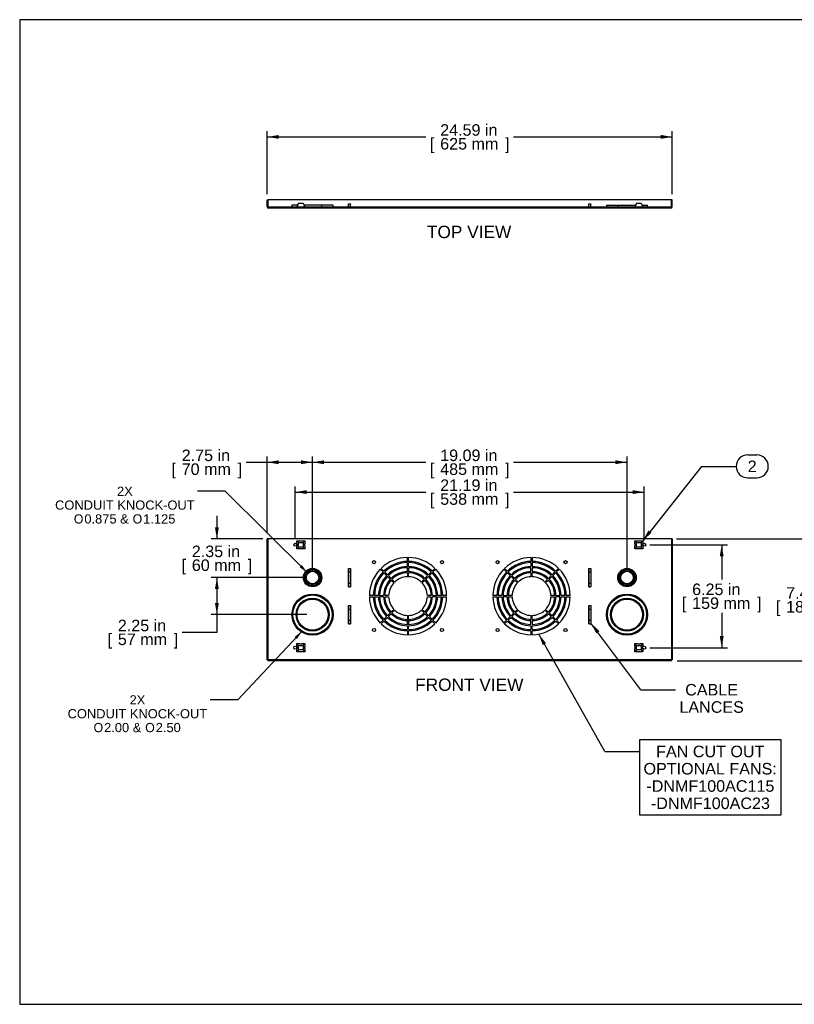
# Model space of a CAD drawing. Header units: inches. Extents: x 0 to 80.1, y 0 to 59.8.
# Tile 1 of 12: x 0 to 47, y 0 to 59.8. Entities that reach past the tile are written whole.
import ezdxf
from ezdxf.enums import TextEntityAlignment as Align
from ezdxf.lldxf.tags import DXFTag

# ---------------------------------------------------------------- set-up
doc = ezdxf.new("R2010")
doc.units = ezdxf.units.IN
doc.header["$MEASUREMENT"] = 0
for name, color, linetype in [('BMP01631', 7, 'Continuous'), ('COM57182-3', 7, 'Continuous'), ('Default', 7, 'Continuous')]:
    doc.layers.add(name, color=color, linetype=linetype)
doc.styles.add('SEACAD_Arial', font='arial.ttf')
doc.styles.add('SEACAD_Solid_Edge_ISO_GDT_Symbols', font='txt')
tags = doc.linetypes.add('HIDDEN2', pattern=[0.1875, 0.125, -0.0625]).pattern_tags.tags
tags[6:7] = [DXFTag(74, 4), DXFTag(75, 0), DXFTag(340, '0'), DXFTag(46, 0.0), DXFTag(50, 0.0), DXFTag(44, 0.0), DXFTag(45, 0.0)]
tags[4:5] = [DXFTag(74, 4), DXFTag(75, 0), DXFTag(340, '0'), DXFTag(46, 0.0), DXFTag(50, 0.0), DXFTag(44, 0.0), DXFTag(45, 0.0)]
doc.dimstyles.new('WEB', dxfattribs={"dimtxt": 0.7, "dimasz": 0.7, "dimexe": 0.35, "dimexo": 0.35, "dimgap": 0.35, "dimtad": 0, "dimtih": 1, "dimtoh": 1, "dimzin": 4, "dimdsep": 46, "dimtxsty": 'SEACAD_Arial', "dimblk1": '_SE_FILLED', "dimblk2": '_SE_FILLED', "dimsah": 1, "dimcen": 0.35, "dimadec": 0, "dimazin": 0, "dimtfac": 1, "dimtofl": 0, "dimtmove": 0, "dimatfit": 3, "dimfxl": 1, "dimtolj": 1, "dimtzin": 4, "dimarcsym": 0})

# ---------------------------------------------------------------- blocks, each defined once
blk = doc.blocks.new('SEANNOT_GROUP2')
at = {"layer": 'Default', "linetype": 'Continuous'}
blk.add_hatch(color=7, dxfattribs=at).paths.add_polyline_path([(31.959, 21.928), (31.514, 22.48), (31.756, 21.813)])
at = {"layer": 'Default', "color": 7, "linetype": 'Continuous'}
blk.add_line((35.532, 15.354), (37.632, 15.354), dxfattribs=at)
for points in [[(35.532, 15.354), (31.514, 22.48)], [(37.632, 11.504), (46.233, 11.504), (46.233, 11.504), (46.233, 16.054), (46.233, 16.054), (37.632, 16.054), (37.632, 16.054), (37.632, 11.504)]]:
    blk.add_lwpolyline(points, dxfattribs=at)
at = {"layer": 'Default', "color": 7, "linetype": 'Continuous', "style": 'SEACAD_Arial'}
for s, p in [('FAN CUT OUT', (38.645, 15.704)), ('OPTIONAL FANS:', (37.877, 14.654)), ('-DNMF100AC115', (38.052, 13.604)), ('-DNMF100AC23', (38.326, 12.554))]:
    blk.add_text(s, height=0.7, dxfattribs=at).set_placement(p, align=Align.TOP_LEFT)
blk = doc.blocks.new('SEANNOT_GROUP3')
at = {"layer": 'Default', "linetype": 'Continuous'}
blk.add_hatch(color=7, dxfattribs=at).paths.add_polyline_path([(16.999, 26.538), (17.462, 26.21), (17.131, 26.671)])
at = {"layer": 'Default', "color": 7, "linetype": 'Continuous'}
blk.add_line((12.485, 31.152), (10.805, 31.152), dxfattribs=at)
blk.add_lwpolyline([(12.485, 31.152), (17.462, 26.21)], dxfattribs=at)
for s, style, p in [('2X', 'SEACAD_Arial', (5.91, 31.432)), ('CONDUIT KNOCK-OUT', 'SEACAD_Arial', (2.149, 30.592)), ('O', 'SEACAD_Solid_Edge_ISO_GDT_Symbols', (3.287, 29.752)), ('0.875 & ', 'SEACAD_Arial', (3.926, 29.752)), ('O', 'SEACAD_Solid_Edge_ISO_GDT_Symbols', (6.86, 29.752)), ('1.125', 'SEACAD_Arial', (7.498, 29.752))]:
    blk.add_text(s, height=0.56, dxfattribs=dict(at, style=style)).set_placement(p, align=Align.TOP_LEFT)
blk = doc.blocks.new('SEANNOT_GROUP4')
at = {"layer": 'Default', "linetype": 'Continuous'}
blk.add_hatch(color=7, dxfattribs=at).paths.add_polyline_path([(16.828, 22.18), (17.142, 22.652), (16.691, 22.307)])
at = {"layer": 'Default', "color": 7, "linetype": 'Continuous'}
blk.add_line((13.246, 18.484), (11.566, 18.484), dxfattribs=at)
blk.add_lwpolyline([(13.246, 18.484), (17.142, 22.652)], dxfattribs=at)
for s, style, p in [('2X', 'SEACAD_Arial', (6.671, 18.764)), ('CONDUIT KNOCK-OUT', 'SEACAD_Arial', (2.909, 17.924)), ('O', 'SEACAD_Solid_Edge_ISO_GDT_Symbols', (4.486, 17.084)), ('2.00 & ', 'SEACAD_Arial', (5.124, 17.084)), ('O', 'SEACAD_Solid_Edge_ISO_GDT_Symbols', (7.62, 17.084)), ('2.50', 'SEACAD_Arial', (8.259, 17.084))]:
    blk.add_text(s, height=0.56, dxfattribs=dict(at, style=style)).set_placement(p, align=Align.TOP_LEFT)
blk = doc.blocks.new('SEANNOT_GROUP5')
at = {"layer": 'Default', "linetype": 'Continuous'}
blk.add_hatch(color=7, dxfattribs=at).paths.add_polyline_path([(38.177, 28.77), (37.834, 28.148), (38.36, 28.625)])
at = {"layer": 'Default', "color": 7, "linetype": 'Continuous'}
for p, q in [((44.204, 33.363), (44.752, 33.363)), ((41.404, 32.663), (43.504, 32.663)), ((44.204, 31.963), (44.752, 31.963))]:
    blk.add_line(p, q, dxfattribs=at)
blk.add_lwpolyline([(41.404, 32.663), (37.834, 28.148)], dxfattribs=at)
for centre, start, end in [((44.204, 32.663), 90, 270), ((44.752, 32.663), 270, 90)]:
    blk.add_arc(centre, 0.7, start, end, dxfattribs=at)
at = {"layer": 'Default', "color": 7, "linetype": 'Continuous', "style": 'SEACAD_Arial'}
blk.add_text('2', height=0.7, dxfattribs=at).set_placement((44.204, 33.013), align=Align.TOP_LEFT)
blk = doc.blocks.new('SEANNOT_GROUP6')
at = {"layer": 'Default', "linetype": 'Continuous'}
blk.add_hatch(color=7, dxfattribs=at).paths.add_polyline_path([(35.2, 22.656), (34.687, 23.147), (35.013, 22.516)])
at = {"layer": 'Default', "color": 7, "linetype": 'Continuous'}
blk.add_line((37.713, 19.1), (39.813, 19.1), dxfattribs=at)
blk.add_lwpolyline([(37.713, 19.1), (34.687, 23.147)], dxfattribs=at)
at = {"layer": 'Default', "color": 7, "linetype": 'Continuous', "style": 'SEACAD_Arial'}
for s, p in [('CABLE', (40.408, 19.45)), ('LANCES', (40.058, 18.4))]:
    blk.add_text(s, height=0.7, dxfattribs=at).set_placement(p, align=Align.TOP_LEFT)
blk = doc.blocks.new('SE3')
at = {"layer": 'BMP01631', "color": 7, "linetype": 'HIDDEN2'}
for p, q in [((16.821, 28.148), (17.004, 28.148)), ((16.929, 28.04), (16.821, 28.148)), ((16.821, 27.966), (16.821, 28.148)), ((17.004, 28.148), (17.004, 28.147)), ((17.004, 28.147), (17.129, 28.147)), ((17.129, 28.148), (17.311, 28.148)), ((17.129, 28.147), (17.129, 28.148)), ((17.203, 28.04), (17.311, 28.148)), ((17.311, 28.148), (17.311, 27.966)), ((37.344, 28.148), (37.527, 28.148)), ((37.452, 28.04), (37.344, 28.148)), ((37.344, 27.966), (37.344, 28.148)), ((37.527, 28.148), (37.527, 28.147)), ((37.527, 28.147), (37.652, 28.147)), ((37.652, 28.148), (37.834, 28.148)), ((37.652, 28.147), (37.652, 28.148)), ((37.726, 28.04), (37.834, 28.148)), ((37.834, 28.148), (37.834, 27.966)), ((16.821, 27.966), (16.822, 27.966)), ((16.821, 27.659), (16.821, 27.841)), ((16.822, 27.841), (16.821, 27.841)), ((16.929, 27.766), (16.821, 27.659)), ((17.004, 27.659), (16.821, 27.659)), ((16.822, 27.966), (16.822, 27.841)), ((16.929, 27.766), (16.929, 28.04)), ((16.929, 28.04), (17.203, 28.04)), ((17.203, 27.766), (16.929, 27.766)), ((17.129, 27.66), (17.004, 27.66)), ((17.004, 27.66), (17.004, 27.659)), ((17.129, 27.659), (17.129, 27.66)), ((17.311, 27.659), (17.129, 27.659)), ((17.203, 28.04), (17.203, 27.766)), ((17.203, 27.766), (17.311, 27.659)), ((17.31, 27.966), (17.311, 27.966)), ((17.31, 27.841), (17.31, 27.966)), ((17.311, 27.841), (17.31, 27.841)), ((17.311, 27.841), (17.311, 27.659)), ((37.344, 27.966), (37.345, 27.966)), ((37.344, 27.659), (37.344, 27.841)), ((37.345, 27.841), (37.344, 27.841)), ((37.452, 27.766), (37.344, 27.659)), ((37.527, 27.659), (37.344, 27.659)), ((37.345, 27.966), (37.345, 27.841)), ((37.452, 27.766), (37.452, 28.04)), ((37.452, 28.04), (37.726, 28.04)), ((37.726, 27.766), (37.452, 27.766)), ((37.652, 27.66), (37.527, 27.66)), ((37.527, 27.66), (37.527, 27.659)), ((37.652, 27.659), (37.652, 27.66)), ((37.834, 27.659), (37.652, 27.659)), ((37.726, 28.04), (37.726, 27.766)), ((37.726, 27.766), (37.834, 27.659)), ((37.833, 27.966), (37.834, 27.966)), ((37.833, 27.841), (37.833, 27.966)), ((37.834, 27.841), (37.833, 27.841)), ((37.834, 27.841), (37.834, 27.659)), ((16.821, 21.898), (17.004, 21.898)), ((16.929, 21.79), (16.821, 21.898)), ((16.821, 21.716), (16.821, 21.898)), ((16.821, 21.716), (16.822, 21.716)), ((16.821, 21.409), (16.821, 21.591)), ((16.822, 21.591), (16.821, 21.591)), ((16.822, 21.716), (16.822, 21.591)), ((16.929, 21.79), (17.203, 21.79)), ((16.929, 21.516), (16.929, 21.79)), ((17.004, 21.898), (17.004, 21.897)), ((17.004, 21.897), (17.129, 21.897)), ((17.129, 21.898), (17.311, 21.898)), ((17.129, 21.897), (17.129, 21.898)), ((17.203, 21.79), (17.311, 21.898)), ((17.203, 21.79), (17.203, 21.516)), ((17.31, 21.716), (17.311, 21.716)), ((17.31, 21.591), (17.31, 21.716)), ((17.311, 21.591), (17.31, 21.591)), ((17.311, 21.898), (17.311, 21.716)), ((17.311, 21.591), (17.311, 21.409)), ((37.344, 21.898), (37.527, 21.898)), ((37.452, 21.79), (37.344, 21.898)), ((37.344, 21.716), (37.344, 21.898)), ((37.344, 21.716), (37.345, 21.716)), ((37.344, 21.409), (37.344, 21.591)), ((37.345, 21.591), (37.344, 21.591)), ((37.345, 21.716), (37.345, 21.591)), ((37.452, 21.516), (37.452, 21.79)), ((37.452, 21.79), (37.726, 21.79)), ((37.527, 21.898), (37.527, 21.897)), ((37.527, 21.897), (37.652, 21.897)), ((37.652, 21.898), (37.834, 21.898)), ((37.652, 21.897), (37.652, 21.898)), ((37.726, 21.79), (37.834, 21.898)), ((37.726, 21.79), (37.726, 21.516)), ((37.833, 21.716), (37.834, 21.716)), ((37.833, 21.591), (37.833, 21.716)), ((37.834, 21.591), (37.833, 21.591)), ((37.834, 21.898), (37.834, 21.716)), ((37.834, 21.591), (37.834, 21.409)), ((16.929, 21.516), (16.821, 21.409)), ((17.004, 21.409), (16.821, 21.409)), ((17.203, 21.516), (16.929, 21.516)), ((17.004, 21.41), (17.004, 21.409)), ((17.129, 21.41), (17.004, 21.41)), ((17.129, 21.409), (17.129, 21.41)), ((17.311, 21.409), (17.129, 21.409)), ((17.203, 21.516), (17.311, 21.409)), ((37.452, 21.516), (37.344, 21.409)), ((37.527, 21.409), (37.344, 21.409)), ((37.726, 21.516), (37.452, 21.516)), ((37.652, 21.41), (37.527, 21.41)), ((37.527, 21.41), (37.527, 21.409)), ((37.652, 21.409), (37.652, 21.41)), ((37.834, 21.409), (37.652, 21.409)), ((37.726, 21.516), (37.834, 21.409))]:
    blk.add_line(p, q, dxfattribs=at)
at = {"layer": 'COM57182-3', "color": 7, "linetype": 'Continuous'}
for p, q in [((15.031, 20.914), (15.031, 28.256)), ((15.117, 28.256), (15.031, 28.256)), ((39.539, 28.256), (15.117, 28.256)), ((39.625, 28.256), (39.539, 28.256)), ((39.625, 28.256), (39.625, 20.914)), ((23.542, 26.892), (23.542, 27.13)), ((23.614, 26.892), (23.614, 27.13)), ((31.042, 27.13), (31.042, 26.892)), ((31.114, 27.13), (31.114, 26.892)), ((19.968, 26.464), (19.968, 26.464)), ((19.968, 25.356), (19.968, 26.464)), ((19.968, 26.423), (19.968, 26.464)), ((19.968, 26.423), (19.968, 26.25)), ((20.093, 26.464), (20.093, 25.356)), ((20.093, 26.464), (20.093, 26.464)), ((20.093, 26.464), (20.093, 26.423)), ((20.093, 26.423), (20.093, 26.25)), ((21.894, 26.418), (22.062, 26.249)), ((21.945, 26.469), (22.113, 26.3)), ((23.542, 26.581), (23.542, 26.82)), ((23.542, 26.27), (23.542, 26.509)), ((23.614, 26.581), (23.614, 26.82)), ((23.614, 26.509), (23.614, 26.27)), ((25.211, 26.469), (25.042, 26.3)), ((25.093, 26.249), (25.262, 26.418)), ((29.394, 26.418), (29.562, 26.249)), ((29.613, 26.3), (29.445, 26.469)), ((31.042, 26.82), (31.042, 26.581)), ((31.042, 26.27), (31.042, 26.509)), ((31.114, 26.82), (31.114, 26.581)), ((31.114, 26.509), (31.114, 26.27)), ((32.542, 26.3), (32.711, 26.469)), ((32.593, 26.249), (32.762, 26.418)), ((34.562, 26.464), (34.562, 26.464)), ((34.562, 25.356), (34.562, 26.464)), ((34.562, 26.423), (34.562, 26.464)), ((34.562, 26.423), (34.562, 26.25)), ((34.687, 26.464), (34.687, 25.356)), ((34.687, 26.464), (34.687, 26.464)), ((34.687, 26.464), (34.687, 26.423)), ((34.687, 26.423), (34.687, 26.25)), ((19.968, 26.25), (20.093, 26.25)), ((19.968, 26.25), (19.968, 25.57)), ((20.093, 26.25), (20.093, 25.57)), ((22.113, 26.198), (22.282, 26.03)), ((22.164, 26.249), (22.333, 26.08)), ((22.502, 25.81), (22.333, 25.979)), ((22.384, 26.03), (22.553, 25.861)), ((22.553, 25.759), (22.722, 25.59)), ((22.773, 25.641), (22.604, 25.81)), ((23.542, 26.198), (23.542, 25.959)), ((23.614, 25.959), (23.614, 26.198)), ((24.552, 25.81), (24.383, 25.641)), ((24.434, 25.59), (24.603, 25.759)), ((24.603, 25.861), (24.771, 26.03)), ((24.822, 25.979), (24.653, 25.81)), ((24.991, 26.249), (24.822, 26.08)), ((24.873, 26.03), (25.042, 26.198)), ((29.613, 26.198), (29.782, 26.03)), ((29.833, 26.08), (29.664, 26.249)), ((30.002, 25.81), (29.833, 25.979)), ((29.884, 26.03), (30.053, 25.861)), ((30.053, 25.759), (30.222, 25.59)), ((30.273, 25.641), (30.104, 25.81)), ((31.042, 26.198), (31.042, 25.959)), ((31.114, 25.959), (31.114, 26.198)), ((32.052, 25.81), (31.883, 25.641)), ((31.934, 25.59), (32.103, 25.759)), ((32.103, 25.861), (32.271, 26.03)), ((32.322, 25.979), (32.153, 25.81)), ((32.322, 26.08), (32.491, 26.249)), ((32.373, 26.03), (32.542, 26.198)), ((34.562, 26.25), (34.687, 26.25)), ((34.562, 26.25), (34.562, 25.57)), ((34.687, 26.25), (34.687, 25.57)), ((19.968, 25.57), (20.093, 25.57)), ((19.968, 25.57), (19.968, 25.397)), ((19.968, 25.356), (19.968, 25.397)), ((19.968, 25.356), (19.968, 25.356)), ((20.093, 25.57), (20.093, 25.397)), ((20.093, 25.397), (20.093, 25.356)), ((20.093, 25.356), (20.093, 25.356)), ((34.562, 25.57), (34.687, 25.57)), ((34.562, 25.57), (34.562, 25.397)), ((34.562, 25.356), (34.562, 25.397)), ((34.562, 25.356), (34.562, 25.356)), ((34.687, 25.57), (34.687, 25.397)), ((34.687, 25.397), (34.687, 25.356)), ((34.687, 25.356), (34.687, 25.356)), ((21.471, 24.821), (21.232, 24.821)), ((21.232, 24.749), (21.471, 24.749)), ((21.782, 24.821), (21.543, 24.821)), ((21.543, 24.749), (21.782, 24.749)), ((21.854, 24.821), (22.092, 24.821)), ((22.092, 24.749), (21.854, 24.749)), ((22.403, 24.821), (22.164, 24.821)), ((22.164, 24.749), (22.403, 24.749)), ((24.991, 24.821), (24.752, 24.821)), ((24.752, 24.749), (24.991, 24.749)), ((25.063, 24.821), (25.302, 24.821)), ((25.302, 24.749), (25.063, 24.749)), ((25.612, 24.821), (25.374, 24.821)), ((25.374, 24.749), (25.612, 24.749)), ((25.923, 24.821), (25.684, 24.821)), ((25.684, 24.749), (25.923, 24.749)), ((28.971, 24.821), (28.732, 24.821)), ((28.732, 24.749), (28.971, 24.749)), ((29.282, 24.821), (29.043, 24.821)), ((29.043, 24.749), (29.282, 24.749)), ((29.354, 24.821), (29.592, 24.821)), ((29.592, 24.749), (29.354, 24.749)), ((29.903, 24.821), (29.664, 24.821)), ((29.664, 24.749), (29.903, 24.749)), ((32.491, 24.821), (32.252, 24.821)), ((32.252, 24.749), (32.491, 24.749)), ((32.563, 24.821), (32.802, 24.821)), ((32.802, 24.749), (32.563, 24.749)), ((33.112, 24.821), (32.874, 24.821)), ((32.874, 24.749), (33.112, 24.749)), ((33.423, 24.821), (33.184, 24.821)), ((33.184, 24.749), (33.423, 24.749)), ((19.968, 24.214), (19.968, 24.214)), ((19.968, 23.106), (19.968, 24.214)), ((19.968, 24.173), (19.968, 24.214)), ((19.968, 24.173), (19.968, 24)), ((19.968, 24), (20.093, 24)), ((19.968, 24), (19.968, 23.32)), ((20.093, 24.214), (20.093, 23.106)), ((20.093, 24.214), (20.093, 24.214)), ((20.093, 24.214), (20.093, 24.173)), ((20.093, 24.173), (20.093, 24)), ((20.093, 24), (20.093, 23.32)), ((22.722, 23.98), (22.553, 23.811)), ((22.604, 23.76), (22.773, 23.929)), ((24.383, 23.929), (24.552, 23.76)), ((24.603, 23.811), (24.434, 23.98)), ((30.222, 23.98), (30.053, 23.811)), ((30.104, 23.76), (30.273, 23.929)), ((31.883, 23.929), (32.052, 23.76)), ((32.103, 23.811), (31.934, 23.98)), ((34.562, 24.214), (34.562, 24.214)), ((34.562, 23.106), (34.562, 24.214)), ((34.562, 24.173), (34.562, 24.214)), ((34.562, 24.173), (34.562, 24)), ((34.562, 24), (34.687, 24)), ((34.562, 24), (34.562, 23.32)), ((34.687, 24.214), (34.687, 23.106)), ((34.687, 24.214), (34.687, 24.214)), ((34.687, 24.214), (34.687, 24.173)), ((34.687, 24.173), (34.687, 24)), ((34.687, 24), (34.687, 23.32)), ((19.968, 23.32), (20.093, 23.32)), ((19.968, 23.32), (19.968, 23.147)), ((20.093, 23.32), (20.093, 23.147)), ((22.062, 23.321), (21.894, 23.152)), ((22.282, 23.54), (22.113, 23.372)), ((22.164, 23.321), (22.333, 23.489)), ((22.333, 23.591), (22.502, 23.76)), ((22.553, 23.709), (22.384, 23.54)), ((23.542, 23.611), (23.542, 23.372)), ((23.614, 23.372), (23.614, 23.611)), ((24.771, 23.54), (24.603, 23.709)), ((24.653, 23.76), (24.822, 23.591)), ((24.822, 23.489), (24.991, 23.321)), ((25.042, 23.372), (24.873, 23.54)), ((25.262, 23.152), (25.093, 23.321)), ((29.562, 23.321), (29.394, 23.152)), ((29.782, 23.54), (29.613, 23.372)), ((29.664, 23.321), (29.833, 23.489)), ((29.833, 23.591), (30.002, 23.76)), ((30.053, 23.709), (29.884, 23.54)), ((31.042, 23.611), (31.042, 23.372)), ((31.114, 23.372), (31.114, 23.611)), ((32.271, 23.54), (32.103, 23.709)), ((32.153, 23.76), (32.322, 23.591)), ((32.322, 23.489), (32.491, 23.321)), ((32.542, 23.372), (32.373, 23.54)), ((32.762, 23.152), (32.593, 23.321)), ((34.562, 23.32), (34.687, 23.32)), ((34.562, 23.32), (34.562, 23.147)), ((34.687, 23.32), (34.687, 23.147)), ((19.968, 23.106), (19.968, 23.147)), ((19.968, 23.106), (19.968, 23.106)), ((20.093, 23.147), (20.093, 23.106)), ((20.093, 23.106), (20.093, 23.106)), ((21.945, 23.101), (22.113, 23.27)), ((23.542, 23.061), (23.542, 23.3)), ((23.542, 22.989), (23.542, 22.75)), ((23.614, 23.3), (23.614, 23.061)), ((23.614, 22.75), (23.614, 22.989)), ((25.042, 23.27), (25.211, 23.101)), ((29.445, 23.101), (29.613, 23.27)), ((31.042, 23.061), (31.042, 23.3)), ((31.042, 22.989), (31.042, 22.75)), ((31.114, 23.3), (31.114, 23.061)), ((31.114, 22.75), (31.114, 22.989)), ((32.542, 23.27), (32.711, 23.101)), ((34.562, 23.106), (34.562, 23.147)), ((34.562, 23.106), (34.562, 23.106)), ((34.687, 23.147), (34.687, 23.106)), ((34.687, 23.106), (34.687, 23.106)), ((23.542, 22.678), (23.542, 22.44)), ((23.614, 22.44), (23.614, 22.678)), ((31.042, 22.678), (31.042, 22.44)), ((31.114, 22.44), (31.114, 22.678)), ((15.031, 20.914), (15.088, 20.914)), ((15.088, 20.856), (15.088, 20.913)), ((39.568, 20.856), (15.088, 20.856)), ((39.625, 20.914), (39.568, 20.914)), ((39.568, 20.856), (39.568, 20.913))]:
    blk.add_line(p, q, dxfattribs=at)
at = {"layer": 'COM57182-3', "color": 7, "linetype": 'HIDDEN2'}
for p, q in [((15.088, 20.914), (15.088, 28.256)), ((39.568, 28.256), (39.568, 20.914)), ((19.968, 26.464), (20.093, 26.464)), ((34.562, 26.464), (34.687, 26.464)), ((19.968, 25.356), (20.093, 25.356)), ((34.562, 25.356), (34.687, 25.356)), ((19.968, 24.214), (20.093, 24.214)), ((34.562, 24.214), (34.687, 24.214)), ((19.968, 23.106), (20.093, 23.106)), ((34.562, 23.106), (34.687, 23.106)), ((39.568, 20.913), (15.088, 20.913))]:
    blk.add_line(p, q, dxfattribs=at)
at = {"layer": 'COM57182-3', "color": 7, "linetype": 'Continuous'}
for centre, radius in [((16.734, 27.903), 0.0885), ((37.921, 27.903), 0.0885), ((21.515, 26.847), 0.094), ((25.64, 26.847), 0.094), ((29.015, 26.847), 0.094), ((33.14, 26.847), 0.094), ((17.781, 25.91), 0.505), ((17.781, 25.91), 0.438), ((36.875, 25.91), 0.505), ((36.875, 25.91), 0.438), ((17.781, 23.66), 1.193), ((17.781, 23.66), 1), ((36.875, 23.66), 1.193), ((36.875, 23.66), 1), ((21.515, 22.722), 0.094), ((25.64, 22.722), 0.094), ((29.015, 22.722), 0.094), ((33.14, 22.722), 0.094), ((16.734, 21.653), 0.0885), ((37.921, 21.653), 0.0885)]:
    blk.add_circle(centre, radius, dxfattribs=at)
at = {"layer": 'COM57182-3', "color": 7, "linetype": 'HIDDEN2'}
for centre, radius in [((17.781, 25.91), 0.562), ((36.875, 25.91), 0.562), ((17.781, 25.91), 0.38), ((36.875, 25.91), 0.38), ((17.781, 23.66), 1.25), ((17.781, 23.66), 0.943), ((36.875, 23.66), 1.25), ((36.875, 23.66), 0.943)]:
    blk.add_circle(centre, radius, dxfattribs=at)
at = {"layer": 'COM57182-3', "color": 7, "linetype": 'Continuous'}
for centre, radius, start, end in [((23.578, 24.785), 2.346, 90.87934, 134.12061), ((23.578, 24.785), 2.346, 45.87939, 89.12062), ((31.078, 24.785), 2.346, 90.87938, 134.12061), ((31.078, 24.785), 2.346, 45.87939, 89.12066), ((23.578, 24.785), 2.346, 135.87936, 179.12062), ((23.578, 24.785), 2.107, 90.97892, 134.02102), ((23.578, 24.785), 2.035, 91.01356, 133.98638), ((23.578, 24.785), 1.796, 91.14819, 133.85174), ((23.578, 24.785), 1.724, 91.19614, 133.80379), ((23.578, 24.785), 2.107, 45.97898, 89.02103), ((23.578, 24.785), 2.035, 46.01358, 88.98639), ((23.578, 24.785), 1.796, 46.14822, 88.85174), ((23.578, 24.785), 1.724, 46.19621, 88.80379), ((23.578, 24.785), 2.346, 0.87938, 44.12061), ((31.078, 24.785), 2.346, 135.87939, 179.12062), ((31.078, 24.785), 2.107, 90.97897, 134.02102), ((31.078, 24.785), 2.035, 91.01361, 133.98642), ((31.078, 24.785), 1.796, 91.14826, 133.85178), ((31.078, 24.785), 1.724, 91.19621, 133.80379), ((31.078, 24.785), 2.107, 45.97898, 89.02108), ((31.078, 24.785), 2.035, 46.01362, 88.98644), ((31.078, 24.785), 1.796, 46.14826, 88.85181), ((31.078, 24.785), 1.724, 46.19621, 88.80386), ((31.078, 24.785), 2.346, 0.87938, 44.12064), ((23.578, 24.785), 2.107, 135.97898, 179.02103), ((23.578, 24.785), 2.035, 136.01362, 178.98639), ((23.578, 24.785), 1.796, 136.14822, 178.85174), ((23.578, 24.785), 1.724, 136.19621, 178.80379), ((23.578, 24.785), 1.486, 136.38834, 178.61167), ((23.578, 24.785), 1.414, 136.45905, 178.54095), ((23.578, 24.785), 1.486, 91.38825, 133.61166), ((23.578, 24.785), 1.414, 91.45896, 133.54095), ((23.578, 24.785), 1.175, 91.75562, 133.24427), ((23.578, 24.785), 1.486, 46.38834, 88.61167), ((23.578, 24.785), 1.414, 46.459, 88.54095), ((23.578, 24.785), 1.175, 46.75573, 88.24428), ((23.578, 24.785), 1.414, 1.45905, 43.54089), ((23.578, 24.785), 1.486, 1.38833, 43.61166), ((23.578, 24.785), 1.724, 1.19621, 43.80379), ((23.578, 24.785), 1.796, 1.14826, 43.85174), ((23.578, 24.785), 2.035, 1.01361, 43.98638), ((23.578, 24.785), 2.107, 0.97897, 44.02102), ((31.078, 24.785), 2.107, 135.97898, 179.02103), ((31.078, 24.785), 2.035, 136.01362, 178.98639), ((31.078, 24.785), 1.796, 136.14826, 178.85174), ((31.078, 24.785), 1.724, 136.19621, 178.80379), ((31.078, 24.785), 1.486, 136.38834, 178.61167), ((31.078, 24.785), 1.414, 136.45911, 178.54095), ((31.078, 24.785), 1.486, 91.38833, 133.61166), ((31.078, 24.785), 1.414, 91.45905, 133.541), ((31.078, 24.785), 1.175, 91.75572, 133.24427), ((31.078, 24.785), 1.486, 46.38834, 88.61175), ((31.078, 24.785), 1.414, 46.45905, 88.54104), ((31.078, 24.785), 1.175, 46.75573, 88.24438), ((31.078, 24.785), 1.414, 1.45905, 43.54095), ((31.078, 24.785), 1.486, 1.38833, 43.61166), ((31.078, 24.785), 1.724, 1.19621, 43.80379), ((31.078, 24.785), 1.796, 1.14826, 43.85178), ((31.078, 24.785), 2.035, 1.01361, 43.98638), ((31.078, 24.785), 2.107, 0.97897, 44.02102), ((23.578, 24.785), 1.175, 136.75573, 178.24428), ((23.578, 24.785), 1.175, 1.75572, 43.24427), ((31.078, 24.785), 1.175, 136.75573, 178.24428), ((31.078, 24.785), 1.175, 1.75572, 43.24427), ((23.578, 24.785), 2.346, 180.87938, 224.12064), ((23.578, 24.785), 2.107, 180.97897, 224.02102), ((23.578, 24.785), 2.035, 181.01361, 223.98638), ((23.578, 24.785), 1.796, 181.14826, 223.85174), ((23.578, 24.785), 1.724, 181.19621, 223.80379), ((23.578, 24.785), 1.486, 181.38833, 223.61166), ((23.578, 24.785), 1.414, 181.45905, 223.54095), ((23.578, 24.785), 1.175, 181.75572, 223.24427), ((23.578, 24.785), 1.175, 316.75573, 358.24428), ((23.578, 24.785), 1.414, 316.45911, 358.54095), ((23.578, 24.785), 1.486, 316.38834, 358.61167), ((23.578, 24.785), 1.724, 316.19621, 358.80379), ((23.578, 24.785), 1.796, 316.14831, 358.85174), ((23.578, 24.785), 2.035, 316.01362, 358.98639), ((23.578, 24.785), 2.107, 315.97898, 359.02103), ((23.578, 24.785), 2.346, 315.87939, 359.12062), ((31.078, 24.785), 2.346, 180.87938, 224.12061), ((31.078, 24.785), 2.107, 180.97897, 224.02102), ((31.078, 24.785), 2.035, 181.01361, 223.98638), ((31.078, 24.785), 1.796, 181.14826, 223.85169), ((31.078, 24.785), 1.724, 181.19621, 223.80379), ((31.078, 24.785), 1.486, 181.38833, 223.61166), ((31.078, 24.785), 1.414, 181.45905, 223.54089), ((31.078, 24.785), 1.175, 181.75572, 223.24427), ((31.078, 24.785), 1.175, 316.75573, 358.24428), ((31.078, 24.785), 1.414, 316.45905, 358.54095), ((31.078, 24.785), 1.486, 316.38834, 358.61167), ((31.078, 24.785), 1.724, 316.19621, 358.80379), ((31.078, 24.785), 1.796, 316.14826, 358.85174), ((31.078, 24.785), 2.035, 316.01362, 358.98639), ((31.078, 24.785), 2.107, 315.97898, 359.02103), ((31.078, 24.785), 2.346, 315.87936, 359.12062), ((23.578, 24.785), 1.175, 226.75573, 268.24438), ((23.578, 24.785), 1.175, 271.75572, 313.24427), ((31.078, 24.785), 1.175, 226.75573, 268.24428), ((31.078, 24.785), 1.175, 271.75562, 313.24427), ((23.578, 24.785), 2.035, 226.01362, 268.98644), ((23.578, 24.785), 1.796, 226.14826, 268.85181), ((23.578, 24.785), 1.724, 226.19621, 268.80386), ((23.578, 24.785), 1.486, 226.38834, 268.61175), ((23.578, 24.785), 1.414, 226.45905, 268.54104), ((23.578, 24.785), 1.414, 271.45905, 313.541), ((23.578, 24.785), 1.486, 271.38833, 313.61172), ((23.578, 24.785), 1.724, 271.19621, 313.80379), ((23.578, 24.785), 1.796, 271.14826, 313.85178), ((23.578, 24.785), 2.035, 271.01361, 313.98642), ((31.078, 24.785), 2.035, 226.01358, 268.98639), ((31.078, 24.785), 1.796, 226.14822, 268.85174), ((31.078, 24.785), 1.724, 226.19621, 268.80379), ((31.078, 24.785), 1.486, 226.38828, 268.61167), ((31.078, 24.785), 1.414, 226.459, 268.54095), ((31.078, 24.785), 1.414, 271.45896, 313.54095), ((31.078, 24.785), 1.486, 271.38825, 313.61166), ((31.078, 24.785), 1.724, 271.19614, 313.80379), ((31.078, 24.785), 1.796, 271.14819, 313.85174), ((31.078, 24.785), 2.035, 271.01356, 313.98638), ((23.578, 24.785), 2.346, 225.87939, 269.12066), ((23.578, 24.785), 2.107, 225.97898, 269.02108), ((23.578, 24.785), 2.107, 270.97897, 314.02102), ((23.578, 24.785), 2.346, 270.87938, 314.12061), ((31.078, 24.785), 2.346, 225.87939, 269.12062), ((31.078, 24.785), 2.107, 225.97898, 269.02103), ((31.078, 24.785), 2.107, 270.97892, 314.02102), ((31.078, 24.785), 2.346, 270.87934, 314.12061)]:
    blk.add_arc(centre, radius, start, end, dxfattribs=at)
for points in [[(15.031, 20.914), (15.031, 20.916), (15.033, 20.918), (15.041, 20.923), (15.048, 20.926), (15.064, 20.93), (15.073, 20.933), (15.094, 20.938), (15.105, 20.94), (15.117, 20.942)], [(15.117, 20.942), (15.114, 20.939), (15.112, 20.935), (15.107, 20.928), (15.105, 20.925), (15.1, 20.919), (15.097, 20.917), (15.093, 20.914), (15.09, 20.913), (15.088, 20.913)], [(15.117, 20.942), (15.114, 20.931), (15.112, 20.92), (15.107, 20.899), (15.105, 20.89), (15.1, 20.874), (15.097, 20.867), (15.093, 20.859), (15.09, 20.856), (15.088, 20.856)], [(15.088, 20.914), (15.088, 20.916), (15.088, 20.918), (15.091, 20.923), (15.093, 20.926), (15.099, 20.93), (15.102, 20.933), (15.109, 20.938), (15.113, 20.94), (15.117, 20.942)], [(39.539, 20.942), (39.542, 20.94), (39.546, 20.938), (39.553, 20.933), (39.556, 20.93), (39.562, 20.926), (39.564, 20.923), (39.567, 20.918), (39.568, 20.916), (39.568, 20.914)], [(39.539, 20.942), (39.55, 20.94), (39.561, 20.938), (39.582, 20.933), (39.591, 20.93), (39.607, 20.926), (39.614, 20.923), (39.622, 20.918), (39.625, 20.916), (39.625, 20.914)], [(39.568, 20.913), (39.565, 20.913), (39.563, 20.914), (39.558, 20.917), (39.555, 20.919), (39.551, 20.925), (39.548, 20.928), (39.543, 20.935), (39.541, 20.939), (39.539, 20.942)], [(39.568, 20.856), (39.565, 20.856), (39.563, 20.859), (39.558, 20.867), (39.555, 20.874), (39.551, 20.89), (39.548, 20.899), (39.543, 20.92), (39.541, 20.931), (39.539, 20.942)]]:
    blk.add_open_spline(points, degree=3, knots=[0, 0, 0, 0, 0.25, 0.25, 0.5, 0.5, 0.75, 0.75, 1, 1, 1, 1], dxfattribs=at)
blk = doc.blocks.new('SE4')
at = {"layer": 'BMP01631', "color": 7, "linetype": 'Continuous'}
for p, q in [((16.929, 48.634), (16.821, 48.403)), ((16.929, 48.634), (17.203, 48.634)), ((17.203, 48.634), (17.311, 48.403)), ((37.452, 48.634), (37.344, 48.403)), ((37.452, 48.634), (37.726, 48.634)), ((37.726, 48.634), (37.834, 48.403)), ((17.129, 48.406), (17.004, 48.406)), ((17.004, 48.406), (17.004, 48.403)), ((17.129, 48.403), (17.129, 48.406)), ((37.652, 48.406), (37.527, 48.406)), ((37.527, 48.406), (37.527, 48.403)), ((37.652, 48.403), (37.652, 48.406))]:
    blk.add_line(p, q, dxfattribs=at)
at = {"layer": 'COM57182-3', "color": 7, "linetype": 'Continuous'}
for p, q in [((15.031, 48.846), (15.088, 48.846)), ((15.031, 48.432), (15.031, 48.846)), ((15.088, 48.432), (15.088, 48.846)), ((39.568, 48.846), (15.088, 48.846)), ((15.088, 48.432), (15.088, 48.846)), ((16.876, 48.52), (16.531, 48.52)), ((16.531, 48.52), (16.531, 48.403)), ((18.343, 48.52), (17.256, 48.52)), ((19.031, 48.52), (18.343, 48.52)), ((18.343, 48.403), (18.343, 48.52)), ((19.031, 48.403), (19.031, 48.52)), ((19.968, 48.593), (20.093, 48.593)), ((19.968, 48.577), (19.968, 48.593)), ((19.968, 48.403), (19.968, 48.577)), ((20.093, 48.593), (20.093, 48.577)), ((20.093, 48.403), (20.093, 48.577)), ((34.562, 48.593), (34.687, 48.593)), ((34.562, 48.577), (34.562, 48.593)), ((34.562, 48.403), (34.562, 48.577)), ((34.687, 48.593), (34.687, 48.577)), ((34.687, 48.403), (34.687, 48.577)), ((35.625, 48.52), (36.312, 48.52)), ((35.625, 48.52), (35.625, 48.403)), ((36.312, 48.52), (37.399, 48.52)), ((36.312, 48.52), (36.312, 48.403)), ((37.779, 48.52), (38.125, 48.52)), ((38.125, 48.403), (38.125, 48.52)), ((39.625, 48.846), (39.568, 48.846)), ((39.568, 48.432), (39.568, 48.846)), ((39.568, 48.432), (39.568, 48.846)), ((39.625, 48.432), (39.625, 48.846)), ((39.539, 48.403), (15.117, 48.403)), ((39.539, 48.346), (15.117, 48.346))]:
    blk.add_line(p, q, dxfattribs=at)
for centre, radius, start, end in [((15.117, 48.432), 0.086, 180, 270), ((15.117, 48.432), 0.029, 180, 270), ((39.539, 48.432), 0.029, 270, 0), ((39.539, 48.432), 0.086, 270, 0)]:
    blk.add_arc(centre, radius, start, end, dxfattribs=at)
for points in [[(15.117, 48.403), (15.114, 48.403), (15.112, 48.404), (15.107, 48.407), (15.105, 48.409), (15.1, 48.415), (15.097, 48.418), (15.093, 48.425), (15.09, 48.429), (15.088, 48.432)], [(39.568, 48.432), (39.565, 48.429), (39.563, 48.425), (39.558, 48.418), (39.555, 48.415), (39.551, 48.409), (39.548, 48.407), (39.543, 48.404), (39.541, 48.403), (39.539, 48.403)]]:
    blk.add_open_spline(points, degree=3, knots=[0, 0, 0, 0, 0.25, 0.25, 0.5, 0.5, 0.75, 0.75, 1, 1, 1, 1], dxfattribs=at)
for points in [[(15.09, 48.421), (15.089, 48.424), (15.089, 48.428), (15.088, 48.432)], [(39.568, 48.432), (39.567, 48.429), (39.566, 48.425), (39.565, 48.421)]]:
    blk.add_open_spline(points, degree=3, dxfattribs=at)
blk = doc.blocks.new('DMBLK286')
at = {"layer": 'Default', "linetype": 'Continuous', "transparency": 16777216}
for points in [[(48.448, 27.556), (48.331, 28.256), (48.215, 27.556)], [(48.448, 21.556), (48.215, 21.556), (48.331, 20.856)]]:
    blk.add_hatch(color=7, dxfattribs=at).paths.add_polyline_path(points)
at = {"layer": 'Default', "color": 7, "linetype": 'Continuous', "transparency": 16777216}
for p, q in [((39.889, 28.256), (48.681, 28.256)), ((48.331, 25.571), (48.331, 28.256)), ((48.331, 20.856), (48.331, 23.541)), ((39.918, 20.856), (48.681, 20.856))]:
    blk.add_line(p, q, dxfattribs=at)
at = {"layer": 'Default', "color": 7, "linetype": 'Continuous', "transparency": 16777216, "style": 'SEACAD_Arial'}
for s, p in [('7.40 in', (46.536, 25.326)), ('[', (45.912, 24.486)), (']', (50.477, 24.486)), ('188 mm', (46.536, 24.486))]:
    blk.add_text(s, height=0.7, dxfattribs=at).set_placement(p, align=Align.TOP_LEFT)
blk = doc.blocks.new('_SE_FILLED')
at = {"color": 0}
blk.add_line((0, 0), (-1, 0), dxfattribs=at)
blk.add_solid([(0, 0), (-1, -0.1665), (-1, 0.1665), (0, 0)], dxfattribs=at)
blk = doc.blocks.new('DMBLK288')
at = {"layer": 'Default', "linetype": 'Continuous', "transparency": 16777216}
for points in [[(15.731, 33.03), (15.031, 32.913), (15.731, 32.796)], [(17.081, 33.03), (17.081, 32.796), (17.781, 32.913)]]:
    blk.add_hatch(color=7, dxfattribs=at).paths.add_polyline_path(points)
at = {"layer": 'Default', "color": 7, "linetype": 'Continuous', "transparency": 16777216}
for p, q in [((13.75, 32.913), (17.781, 32.913)), ((15.031, 28.606), (15.031, 33.263)), ((17.781, 26.26), (17.781, 33.263))]:
    blk.add_line(p, q, dxfattribs=at)
at = {"layer": 'Default', "color": 7, "linetype": 'Continuous', "transparency": 16777216, "style": 'SEACAD_Arial'}
for s, p in [('2.75 in', (9.837, 33.683)), ('[', (9.213, 32.843)), (']', (13.231, 32.843)), ('70 mm', (9.837, 32.843))]:
    blk.add_text(s, height=0.7, dxfattribs=at).set_placement(p, align=Align.TOP_LEFT)
blk = doc.blocks.new('DMBLK289')
at = {"layer": 'Default', "linetype": 'Continuous', "transparency": 16777216}
for points in [[(11.856, 25.21), (12.089, 25.21), (11.973, 25.91)], [(11.856, 24.36), (11.973, 23.66), (12.089, 24.36)]]:
    blk.add_hatch(color=7, dxfattribs=at).paths.add_polyline_path(points)
at = {"layer": 'Default', "color": 7, "linetype": 'Continuous', "transparency": 16777216}
for p, q in [((17.431, 25.91), (11.623, 25.91)), ((11.973, 25.91), (11.973, 22.582)), ((17.431, 23.66), (11.623, 23.66)), ((11.973, 22.582), (9.873, 22.582))]:
    blk.add_line(p, q, dxfattribs=at)
at = {"layer": 'Default', "color": 7, "linetype": 'Continuous', "transparency": 16777216, "style": 'SEACAD_Arial'}
for s, p in [('2.25 in', (5.96, 23.352)), ('[', (5.336, 22.512)), ('57 mm', (5.96, 22.512)), (']', (9.354, 22.512))]:
    blk.add_text(s, height=0.7, dxfattribs=at).set_placement(p, align=Align.TOP_LEFT)
blk = doc.blocks.new('DMBLK290')
at = {"layer": 'Default', "linetype": 'Continuous', "transparency": 16777216}
for points in [[(11.856, 28.956), (11.973, 28.256), (12.089, 28.956)], [(11.856, 25.21), (12.089, 25.21), (11.973, 25.91)]]:
    blk.add_hatch(color=7, dxfattribs=at).paths.add_polyline_path(points)
at = {"layer": 'Default', "color": 7, "linetype": 'Continuous', "transparency": 16777216}
for p, q in [((11.973, 29.656), (11.973, 28.256)), ((14.767, 28.256), (11.623, 28.256)), ((17.431, 25.91), (11.623, 25.91)), ((11.973, 25.91), (11.973, 24.51))]:
    blk.add_line(p, q, dxfattribs=at)
at = {"layer": 'Default', "color": 7, "linetype": 'Continuous', "transparency": 16777216, "style": 'SEACAD_Arial'}
for s, p in [('2.35 in', (10.451, 27.853)), ('[', (9.827, 27.013)), ('60 mm', (10.451, 27.013)), (']', (13.845, 27.013))]:
    blk.add_text(s, height=0.7, dxfattribs=at).set_placement(p, align=Align.TOP_LEFT)
blk = doc.blocks.new('DMBLK291')
at = {"layer": 'Default', "linetype": 'Continuous', "transparency": 16777216}
for points in [[(18.481, 33.03), (17.781, 32.913), (18.481, 32.796)], [(36.175, 33.03), (36.175, 32.796), (36.875, 32.913)]]:
    blk.add_hatch(color=7, dxfattribs=at).paths.add_polyline_path(points)
at = {"layer": 'Default', "color": 7, "linetype": 'Continuous', "transparency": 16777216}
for p, q in [((17.781, 26.26), (17.781, 33.263)), ((17.781, 32.913), (24.663, 32.913)), ((29.992, 32.913), (36.875, 32.913)), ((36.875, 26.26), (36.875, 33.263))]:
    blk.add_line(p, q, dxfattribs=at)
at = {"layer": 'Default', "color": 7, "linetype": 'Continuous', "transparency": 16777216, "style": 'SEACAD_Arial'}
for s, p in [('19.09 in', (25.532, 33.683)), ('[', (24.908, 32.843)), (']', (29.473, 32.843)), ('485 mm', (25.532, 32.843))]:
    blk.add_text(s, height=0.7, dxfattribs=at).set_placement(p, align=Align.TOP_LEFT)
blk = doc.blocks.new('DMBLK292')
at = {"layer": 'Default', "linetype": 'Continuous', "transparency": 16777216}
for points in [[(15.731, 52.784), (15.031, 52.668), (15.731, 52.551)], [(38.925, 52.784), (38.925, 52.551), (39.625, 52.668)]]:
    blk.add_hatch(color=7, dxfattribs=at).paths.add_polyline_path(points)
at = {"layer": 'Default', "color": 7, "linetype": 'Continuous', "transparency": 16777216}
for p, q in [((15.031, 49.196), (15.031, 53.018)), ((15.031, 52.668), (24.663, 52.668)), ((29.992, 52.668), (39.625, 52.668)), ((39.625, 49.196), (39.625, 53.018))]:
    blk.add_line(p, q, dxfattribs=at)
at = {"layer": 'Default', "color": 7, "linetype": 'Continuous', "transparency": 16777216, "style": 'SEACAD_Arial'}
for s, p in [('24.59 in', (25.532, 53.438)), ('[', (24.908, 52.598)), ('625 mm', (25.532, 52.598)), (']', (29.473, 52.598))]:
    blk.add_text(s, height=0.7, dxfattribs=at).set_placement(p, align=Align.TOP_LEFT)
blk = doc.blocks.new('DMBLK293')
at = {"layer": 'Default', "linetype": 'Continuous', "transparency": 16777216}
for points in [[(17.434, 31.216), (16.734, 31.099), (17.434, 30.983)], [(37.221, 31.216), (37.221, 30.983), (37.921, 31.099)]]:
    blk.add_hatch(color=7, dxfattribs=at).paths.add_polyline_path(points)
at = {"layer": 'Default', "color": 7, "linetype": 'Continuous', "transparency": 16777216}
for p, q in [((16.734, 28.253), (16.734, 31.449)), ((16.734, 31.099), (24.663, 31.099)), ((29.992, 31.099), (37.921, 31.099)), ((37.921, 28.253), (37.921, 31.449))]:
    blk.add_line(p, q, dxfattribs=at)
at = {"layer": 'Default', "color": 7, "linetype": 'Continuous', "transparency": 16777216, "style": 'SEACAD_Arial'}
for s, p in [('21.19 in', (25.532, 31.869)), ('[', (24.908, 31.029)), ('538 mm', (25.532, 31.029)), (']', (29.473, 31.029))]:
    blk.add_text(s, height=0.7, dxfattribs=at).set_placement(p, align=Align.TOP_LEFT)
blk = doc.blocks.new('DMBLK294')
at = {"layer": 'Default', "linetype": 'Continuous', "transparency": 16777216}
for points in [[(42.742, 27.203), (42.625, 27.903), (42.509, 27.203)], [(42.742, 22.353), (42.509, 22.353), (42.625, 21.653)]]:
    blk.add_hatch(color=7, dxfattribs=at).paths.add_polyline_path(points)
at = {"layer": 'Default', "color": 7, "linetype": 'Continuous', "transparency": 16777216}
for p, q in [((38.271, 27.903), (42.975, 27.903)), ((42.625, 27.903), (42.625, 25.793)), ((42.625, 23.763), (42.625, 21.653)), ((38.271, 21.653), (42.975, 21.653))]:
    blk.add_line(p, q, dxfattribs=at)
at = {"layer": 'Default', "color": 7, "linetype": 'Continuous', "transparency": 16777216, "style": 'SEACAD_Arial'}
for s, p in [('6.25 in', (40.83, 25.548)), ('[', (40.206, 24.708)), ('159 mm', (40.83, 24.708)), (']', (44.771, 24.708))]:
    blk.add_text(s, height=0.7, dxfattribs=at).set_placement(p, align=Align.TOP_LEFT)

msp = doc.modelspace()

# ---------------------------------------------------------------- linework, layer by layer
at = {"layer": 'Default', "color": 7, "linetype": 'Continuous'}
for p, q in [((80, 59.783), (0, 59.783)), ((0, 59.783), (0, 0)), ((0, 0), (80, 0))]:
    msp.add_line(p, q, dxfattribs=at)

# ---------------------------------------------------------------- block references
at = {"layer": 'Default'}
for name in ['SE4', 'SEANNOT_GROUP5', 'SEANNOT_GROUP3', 'SE3', 'SEANNOT_GROUP6', 'SEANNOT_GROUP4', 'SEANNOT_GROUP2']:
    msp.add_blockref(name, (0, 0), dxfattribs=at)

# ---------------------------------------------------------------- texts
at = {"layer": 'Default', "color": 7, "linetype": 'Continuous', "style": 'SEACAD_Arial'}
for s, p in [('TOP VIEW', (24.727, 47.271)), ('FRONT VIEW', (24.01, 19.781))]:
    msp.add_text(s, height=0.75, dxfattribs=at).set_placement(p, align=Align.TOP_LEFT)

# ---------------------------------------------------------------- dimensions: what is measured, and where the dimension line sits
at = {"layer": 'Default', "color": 7, "linetype": 'Continuous'}
for base, p1, p2, picture, middle in [((39.625, 52.668), (15.031, 48.846), (39.625, 48.432), 'DMBLK292', (27.328, 52.668)), ((17.781, 32.913), (15.031, 28.256), (17.781, 25.91), 'DMBLK288', (13.75, 32.913))]:
    dim = msp.add_linear_dim(base=base, p1=p1, p2=p2, text='\\A1;<>', dimstyle='WEB', override={"dimpost": '\\X'}, dxfattribs=at)
    dim.commit()
    dim.dimension.update_dxf_attribs({"geometry": picture, "text_midpoint": middle, "dimtype": 160})
for base, p1, p2, angle, picture, middle, dimtype in [((17.781, 32.913), (17.781, 25.91), (36.875, 25.91), 0, 'DMBLK291', (27.328, 32.913), 161), ((16.734, 31.099), (16.734, 27.903), (37.921, 27.903), 0, 'DMBLK293', (27.328, 31.099), 161), ((11.973, 25.91), (15.117, 28.256), (17.781, 25.91), 90, 'DMBLK290', (11.973, 27.083), 160), ((48.331, 20.856), (39.568, 20.856), (39.539, 28.256), 90.22367, 'DMBLK286', (48.331, 24.556), 161), ((42.625, 27.903), (37.921, 27.903), (37.921, 21.653), 270, 'DMBLK294', (42.625, 24.778), 161), ((11.973, 25.91), (17.781, 25.91), (17.781, 23.66), 270, 'DMBLK289', (9.873, 22.582), 161)]:
    dim = msp.add_linear_dim(base=base, p1=p1, p2=p2, angle=angle, text='\\A1;<>', dimstyle='WEB', override={"dimpost": '\\X'}, dxfattribs=at)
    dim.commit()
    dim.dimension.update_dxf_attribs({"geometry": picture, "text_midpoint": middle, "dimtype": dimtype})

doc.saveas('drawing.dxf')
